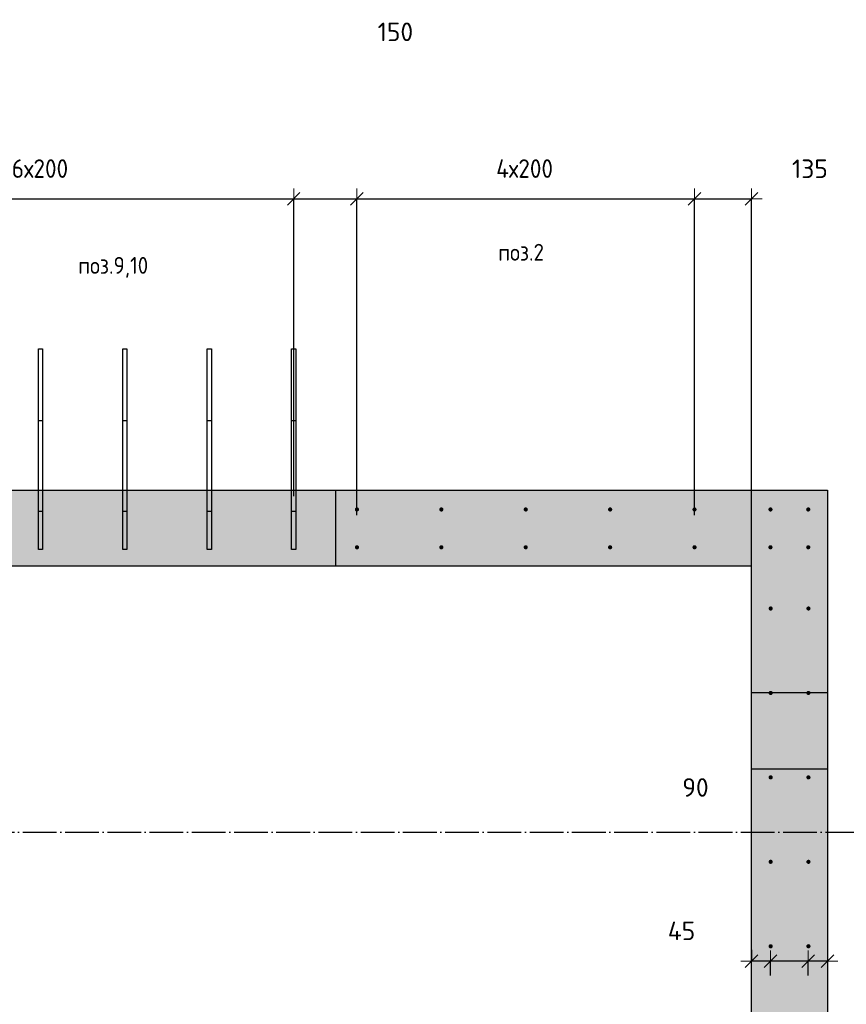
# Model space of a CAD drawing. Header units: millimetres. Extents: x -17997 to 37135, y 45383 to 72408.
# Tile 27 of 67: x 11206 to 13165, y 56853 to 59185. Entities that reach past the tile are written whole.
import ezdxf

# ---------------------------------------------------------------- set-up
doc = ezdxf.new("R2010")
doc.units = ezdxf.units.MM
doc.header["$PDMODE"] = 65
for name, pattern in [('______11', [100, 80, -10, 0, -10]), ('______5', [220, 160, -20, 20, -20]), ('________', [0])]:
    doc.linetypes.add(name, pattern=pattern)
for name, color, linetype, lineweight in [('Standard', 7, 'Continuous', 25), ('Арм.стержн. вертикальными 1', 22, 'Continuous', 35), ('Размерная линия_ общее', 7, 'Continuous', 13)]:
    doc.layers.add(name, color=color, linetype=linetype, lineweight=lineweight)
doc.layers.add('Осевая линия_ общее', color=7, linetype='______5', lineweight=13, true_color=0xa0a0a0)
doc.styles.add('ISOCPEUR', font='ISOCPEUR')
doc.dimstyles.new('DIMSTYLE_11', dxfattribs={"dimtxt": 44, "dimasz": 50, "dimexe": 0, "dimexo": 0, "dimgap": 22, "dimtad": 2, "dimdec": 0, "dimrnd": 5, "dimzin": 12, "dimdsep": 46, "dimtxsty": 'ISOCPEUR', "dimblk1": 'ALL_ML_STRICH', "dimblk2": 'ALL_ML_STRICH', "dimsah": 1, "dimcen": 0, "dimclrd": 7, "dimclre": 256, "dimclrt": 7, "dimadec": 0, "dimazin": 0, "dimtfac": 1, "dimtdec": 0, "dimtix": 1, "dimtmove": 2, "dimatfit": 3, "dimfxl": 0, "dimtvp": 1.2, "dimtzin": 0, "dimlwd": 0, "dimlwe": -3, "dimarcsym": 0})
doc.dimstyles.new('DIMSTYLE_3', dxfattribs={"dimtxt": 44, "dimasz": 50, "dimexe": 0, "dimexo": 0, "dimgap": 22, "dimtad": 2, "dimdec": 0, "dimrnd": 5, "dimzin": 12, "dimdsep": 46, "dimtxsty": 'ISOCPEUR', "dimblk1": 'ALL_ML_STRICH', "dimblk2": 'ALL_ML_STRICH', "dimsah": 1, "dimcen": 0, "dimclrd": 7, "dimclre": 256, "dimclrt": 7, "dimadec": 0, "dimazin": 0, "dimtfac": 1, "dimtdec": 0, "dimtix": 1, "dimtmove": 2, "dimatfit": 3, "dimfxl": 0, "dimtzin": 0, "dimlwd": 0, "dimlwe": -3, "dimarcsym": 0})

# ---------------------------------------------------------------- blocks, each defined once
blk = doc.blocks.new('ALL_ML_STRICH')
at = {"color": 0, "linetype": 'ByBlock', "lineweight": -2}
for p, q in [((0, -0.5), (0, 0.5)), ((-1, 0), (0.5, 0)), ((-0.3, -0.3), (0.3, 0.3))]:
    blk.add_line(p, q, dxfattribs=at)
blk = doc.blocks.new('*D257')
at = {"layer": 'DEFPOINTS', "color": 7, "linetype": 'Continuous', "lineweight": 13, "transparency": 33554687}
for p in [(13120, 57001.6), (13120, 56954.8), (13074.5, 56901.1)]:
    blk.add_point(p, dxfattribs=at)
at = {"layer": 'Размерная линия_ общее', "color": 253, "linetype": 'Continuous', "lineweight": -2, "true_color": 0xa0a0a0, "transparency": 33554687}
for p, q in [((13120, 56981.6), (13120, 56954.8)), ((13074.5, 56921.1), (13074.5, 56954.8))]:
    blk.add_line(p, q, dxfattribs=at)
at = {"layer": 'Размерная линия_ общее', "color": 7, "linetype": 'Continuous', "lineweight": -2, "transparency": 33554687}
blk.add_line((13120, 56954.8), (13074.5, 56954.8), dxfattribs=at)
at = {"layer": 'Размерная линия_ общее', "color": 7, "linetype": 'Continuous', "lineweight": 13, "transparency": 33554687, "xscale": 50, "yscale": 50, "zscale": 50}
for p, rotation in [((13074.5, 56954.8), 180), ((13120, 56954.8), 360)]:
    blk.add_blockref('ALL_ML_STRICH', p, dxfattribs=dict(at, rotation=rotation))
at = {"layer": 'Размерная линия_ общее', "color": 7, "linetype": 'Continuous', "lineweight": 13, "transparency": 33554687, "insert": (13464.9, 57026.2), "char_height": 44, "width": 88, "attachment_point": 5, "style": 'ISOCPEUR'}
blk.add_mtext('\\A1;{45}', dxfattribs=at)
blk = doc.blocks.new('*D258')
at = {"layer": 'DEFPOINTS', "color": 7, "linetype": 'Continuous', "lineweight": 13, "transparency": 33554687}
for p in [(13074.5, 56954.8), (12985, 56901.1), (13074.5, 56901.1)]:
    blk.add_point(p, dxfattribs=at)
at = {"layer": 'Размерная линия_ общее', "color": 253, "linetype": 'Continuous', "lineweight": -2, "true_color": 0xa0a0a0, "transparency": 33554687}
for p, q in [((12985, 56921.1), (12985, 56954.8)), ((13074.5, 56921.1), (13074.5, 56954.8))]:
    blk.add_line(p, q, dxfattribs=at)
at = {"layer": 'Размерная линия_ общее', "color": 7, "linetype": 'Continuous', "lineweight": -2, "transparency": 33554687}
blk.add_line((13074.5, 56954.8), (12985, 56954.8), dxfattribs=at)
at = {"layer": 'Размерная линия_ общее', "color": 7, "linetype": 'Continuous', "lineweight": 13, "transparency": 33554687, "xscale": 50, "yscale": 50, "zscale": 50}
for p, rotation in [((12985, 56954.8), 180), ((13074.5, 56954.8), 360)]:
    blk.add_blockref('ALL_ML_STRICH', p, dxfattribs=dict(at, rotation=rotation))
at = {"layer": 'Размерная линия_ общее', "color": 7, "linetype": 'Continuous', "lineweight": 13, "transparency": 33554687, "insert": (12807.2, 57366.1), "char_height": 44, "width": 88, "attachment_point": 5, "style": 'ISOCPEUR'}
blk.add_mtext('\\A1;{90}', dxfattribs=at)
blk = doc.blocks.new('*D259')
at = {"layer": 'DEFPOINTS', "color": 7, "linetype": 'Continuous', "lineweight": 13, "transparency": 33554687}
for p in [(12940, 57001.6), (12985, 56954.8), (12985, 56901.1)]:
    blk.add_point(p, dxfattribs=at)
at = {"layer": 'Размерная линия_ общее', "color": 253, "linetype": 'Continuous', "lineweight": -2, "true_color": 0xa0a0a0, "transparency": 33554687}
for p, q in [((12940, 56981.6), (12940, 56954.8)), ((12985, 56921.1), (12985, 56954.8))]:
    blk.add_line(p, q, dxfattribs=at)
at = {"layer": 'Размерная линия_ общее', "color": 7, "linetype": 'Continuous', "lineweight": -2, "transparency": 33554687}
blk.add_line((12985, 56954.8), (12940, 56954.8), dxfattribs=at)
at = {"layer": 'Размерная линия_ общее', "color": 7, "linetype": 'Continuous', "lineweight": 13, "transparency": 33554687, "xscale": 50, "yscale": 50, "zscale": 50}
for p, rotation in [((12940, 56954.8), 180), ((12985, 56954.8), 360)]:
    blk.add_blockref('ALL_ML_STRICH', p, dxfattribs=dict(at, rotation=rotation))
at = {"layer": 'Размерная линия_ общее', "color": 7, "linetype": 'Continuous', "lineweight": 13, "transparency": 33554687, "insert": (12774.2, 57026.5), "char_height": 44, "width": 88, "attachment_point": 5, "style": 'ISOCPEUR'}
blk.add_mtext('\\A1;{45}', dxfattribs=at)
blk = doc.blocks.new('*D288')
at = {"layer": 'DEFPOINTS', "color": 7, "linetype": 'Continuous', "lineweight": 13, "transparency": 33554687}
for p in [(10655, 58760), (10655, 57956.3), (11855, 57956.3)]:
    blk.add_point(p, dxfattribs=at)
at = {"layer": 'Размерная линия_ общее', "color": 253, "linetype": 'Continuous', "lineweight": -2, "true_color": 0xa0a0a0, "transparency": 33554687}
for p, q in [((10655, 58056.3), (10655, 58760)), ((11855, 58056.3), (11855, 58760))]:
    blk.add_line(p, q, dxfattribs=at)
at = {"layer": 'Размерная линия_ общее', "color": 7, "linetype": 'Continuous', "lineweight": -2, "transparency": 33554687}
blk.add_line((10655, 58760), (11855, 58760), dxfattribs=at)
at = {"layer": 'Размерная линия_ общее', "color": 7, "linetype": 'Continuous', "lineweight": 13, "transparency": 33554687, "xscale": 50, "yscale": 50, "zscale": 50, "rotation": 180}
blk.add_blockref('ALL_ML_STRICH', (10655, 58760), dxfattribs=at)
at = {"layer": 'Размерная линия_ общее', "color": 7, "linetype": 'Continuous', "lineweight": 13, "transparency": 33554687, "xscale": 50, "yscale": 50, "zscale": 50}
blk.add_blockref('ALL_ML_STRICH', (11855, 58760), dxfattribs=at)
at = {"layer": 'Размерная линия_ общее', "color": 7, "linetype": 'Continuous', "lineweight": 13, "transparency": 33554687, "insert": (11187, 58854), "char_height": 44, "width": 2.2, "attachment_point": 1, "line_spacing_factor": 0.60241, "style": 'ISOCPEUR'}
blk.add_mtext('\\W0.91;6х200', dxfattribs=at)
blk = doc.blocks.new('*D289')
at = {"layer": 'DEFPOINTS', "color": 7, "linetype": 'Continuous', "lineweight": 13, "transparency": 33554687}
for p in [(11855, 58760), (11855, 57956.3), (12005, 57910.8)]:
    blk.add_point(p, dxfattribs=at)
at = {"layer": 'Размерная линия_ общее', "color": 253, "linetype": 'Continuous', "lineweight": -2, "true_color": 0xa0a0a0, "transparency": 33554687}
for p, q in [((11855, 58056.3), (11855, 58760)), ((12005, 58010.8), (12005, 58760))]:
    blk.add_line(p, q, dxfattribs=at)
at = {"layer": 'Размерная линия_ общее', "color": 7, "linetype": 'Continuous', "lineweight": -2, "transparency": 33554687}
blk.add_line((11855, 58760), (12005, 58760), dxfattribs=at)
at = {"layer": 'Размерная линия_ общее', "color": 7, "linetype": 'Continuous', "lineweight": 13, "transparency": 33554687, "xscale": 50, "yscale": 50, "zscale": 50, "rotation": 180}
blk.add_blockref('ALL_ML_STRICH', (11855, 58760), dxfattribs=at)
at = {"layer": 'Размерная линия_ общее', "color": 7, "linetype": 'Continuous', "lineweight": 13, "transparency": 33554687, "xscale": 50, "yscale": 50, "zscale": 50}
blk.add_blockref('ALL_ML_STRICH', (12005, 58760), dxfattribs=at)
at = {"layer": 'Размерная линия_ общее', "color": 7, "linetype": 'Continuous', "lineweight": 13, "transparency": 33554687, "insert": (12096.1, 59155.8), "char_height": 44, "width": 132, "attachment_point": 5, "style": 'ISOCPEUR'}
blk.add_mtext('\\A1;{150}', dxfattribs=at)
blk = doc.blocks.new('*D290')
at = {"layer": 'DEFPOINTS', "color": 7, "linetype": 'Continuous', "lineweight": 13, "transparency": 33554687}
for p in [(12005, 58760), (12005, 57910.8), (12805, 57910.8)]:
    blk.add_point(p, dxfattribs=at)
at = {"layer": 'Размерная линия_ общее', "color": 253, "linetype": 'Continuous', "lineweight": -2, "true_color": 0xa0a0a0, "transparency": 33554687}
for p, q in [((12005, 58010.8), (12005, 58760)), ((12805, 58010.8), (12805, 58760))]:
    blk.add_line(p, q, dxfattribs=at)
at = {"layer": 'Размерная линия_ общее', "color": 7, "linetype": 'Continuous', "lineweight": -2, "transparency": 33554687}
blk.add_line((12005, 58760), (12805, 58760), dxfattribs=at)
at = {"layer": 'Размерная линия_ общее', "color": 7, "linetype": 'Continuous', "lineweight": 13, "transparency": 33554687, "xscale": 50, "yscale": 50, "zscale": 50, "rotation": 180}
blk.add_blockref('ALL_ML_STRICH', (12005, 58760), dxfattribs=at)
at = {"layer": 'Размерная линия_ общее', "color": 7, "linetype": 'Continuous', "lineweight": 13, "transparency": 33554687, "xscale": 50, "yscale": 50, "zscale": 50}
blk.add_blockref('ALL_ML_STRICH', (12805, 58760), dxfattribs=at)
at = {"layer": 'Размерная линия_ общее', "color": 7, "linetype": 'Continuous', "lineweight": 13, "transparency": 33554687, "insert": (12335, 58854), "char_height": 44, "width": 2.2, "attachment_point": 1, "line_spacing_factor": 0.60241, "style": 'ISOCPEUR'}
blk.add_mtext('\\W0.91;4х200', dxfattribs=at)
blk = doc.blocks.new('*D291')
at = {"layer": 'DEFPOINTS', "color": 7, "linetype": 'Continuous', "lineweight": 13, "transparency": 33554687}
for p in [(12805, 58760), (12805, 57910.8), (12940, 57776.3)]:
    blk.add_point(p, dxfattribs=at)
at = {"layer": 'Размерная линия_ общее', "color": 253, "linetype": 'Continuous', "lineweight": -2, "true_color": 0xa0a0a0, "transparency": 33554687}
for p, q in [((12805, 58010.8), (12805, 58760)), ((12940, 57876.3), (12940, 58760))]:
    blk.add_line(p, q, dxfattribs=at)
at = {"layer": 'Размерная линия_ общее', "color": 7, "linetype": 'Continuous', "lineweight": -2, "transparency": 33554687}
blk.add_line((12805, 58760), (12940, 58760), dxfattribs=at)
at = {"layer": 'Размерная линия_ общее', "color": 7, "linetype": 'Continuous', "lineweight": 13, "transparency": 33554687, "xscale": 50, "yscale": 50, "zscale": 50, "rotation": 180}
blk.add_blockref('ALL_ML_STRICH', (12805, 58760), dxfattribs=at)
at = {"layer": 'Размерная линия_ общее', "color": 7, "linetype": 'Continuous', "lineweight": 13, "transparency": 33554687, "xscale": 50, "yscale": 50, "zscale": 50}
blk.add_blockref('ALL_ML_STRICH', (12940, 58760), dxfattribs=at)
at = {"layer": 'Размерная линия_ общее', "color": 7, "linetype": 'Continuous', "lineweight": 13, "transparency": 33554687, "insert": (13078.5, 58831.6), "char_height": 44, "width": 132, "attachment_point": 5, "style": 'ISOCPEUR'}
blk.add_mtext('\\A1;{135}', dxfattribs=at)
blk = doc.blocks.new('СЛОЖНЫЙ_ОБЪЕКТ_1')
at = {"layer": 'Осевая линия_ общее', "color": 253, "linetype": '______11', "lineweight": -3, "true_color": 0xa0a0a0, "transparency": 33554687}
blk.add_line((-2000, 57260), (14790, 57260), dxfattribs=at)

msp = doc.modelspace()

# ---------------------------------------------------------------- hatches: boundary and pattern name
at = {"linetype": 'Continuous', "lineweight": 13, "transparency": 33554687}
for points in [[(8500, 58070), (8500, 57890), (13120, 57890), (13120, 58070)], [(12940, 56140), (13120, 56140), (13120, 57890), (12940, 57890)]]:
    msp.add_hatch(color=7, dxfattribs=at).paths.add_polyline_path(points)
at = {"layer": 'Арм.стержн. вертикальными 1', "linetype": 'Continuous', "lineweight": 50, "transparency": 33554687}
for points in [[(12010, 58024.5), (12009.6, 58026.5), (12008.5, 58028.1), (12006.9, 58029.2), (12005, 58029.5), (12003.1, 58029.2), (12001.5, 58028.1), (12000.4, 58026.5), (12000, 58024.5), (12000.4, 58022.6), (12001.5, 58021), (12003.1, 58019.9), (12005, 58019.5), (12006.9, 58019.9), (12008.5, 58021), (12009.6, 58022.6)], [(12210, 58024.5), (12209.6, 58026.5), (12208.5, 58028.1), (12206.9, 58029.2), (12205, 58029.5), (12203.1, 58029.2), (12201.5, 58028.1), (12200.4, 58026.5), (12200, 58024.5), (12200.4, 58022.6), (12201.5, 58021), (12203.1, 58019.9), (12205, 58019.5), (12206.9, 58019.9), (12208.5, 58021), (12209.6, 58022.6)], [(12410, 58024.5), (12409.6, 58026.5), (12408.5, 58028.1), (12406.9, 58029.2), (12405, 58029.5), (12403.1, 58029.2), (12401.5, 58028.1), (12400.4, 58026.5), (12400, 58024.5), (12400.4, 58022.6), (12401.5, 58021), (12403.1, 58019.9), (12405, 58019.5), (12406.9, 58019.9), (12408.5, 58021), (12409.6, 58022.6)], [(12610, 58024.5), (12609.6, 58026.5), (12608.5, 58028.1), (12606.9, 58029.2), (12605, 58029.5), (12603.1, 58029.2), (12601.5, 58028.1), (12600.4, 58026.5), (12600, 58024.5), (12600.4, 58022.6), (12601.5, 58021), (12603.1, 58019.9), (12605, 58019.5), (12606.9, 58019.9), (12608.5, 58021), (12609.6, 58022.6)], [(12810, 58024.5), (12809.6, 58026.5), (12808.5, 58028.1), (12806.9, 58029.2), (12805, 58029.5), (12803.1, 58029.2), (12801.5, 58028.1), (12800.4, 58026.5), (12800, 58024.5), (12800.4, 58022.6), (12801.5, 58021), (12803.1, 58019.9), (12805, 58019.5), (12806.9, 58019.9), (12808.5, 58021), (12809.6, 58022.6)], [(12990, 58024.5), (12989.6, 58026.5), (12988.5, 58028.1), (12986.9, 58029.2), (12985, 58029.5), (12983.1, 58029.2), (12981.4, 58028.1), (12980.4, 58026.5), (12980, 58024.5), (12980.4, 58022.6), (12981.4, 58021), (12983.1, 58019.9), (12985, 58019.5), (12986.9, 58019.9), (12988.5, 58021), (12989.6, 58022.6)], [(13079.5, 58024.5), (13079.1, 58026.5), (13078, 58028.1), (13076.4, 58029.2), (13074.5, 58029.5), (13072.6, 58029.2), (13071, 58028.1), (13069.9, 58026.5), (13069.5, 58024.5), (13069.9, 58022.6), (13071, 58021), (13072.6, 58019.9), (13074.5, 58019.5), (13076.4, 58019.9), (13078, 58021), (13079.1, 58022.6)], [(12010, 57935), (12009.6, 57936.9), (12008.5, 57938.5), (12006.9, 57939.6), (12005, 57940), (12003.1, 57939.6), (12001.5, 57938.5), (12000.4, 57936.9), (12000, 57935), (12000.4, 57933.1), (12001.5, 57931.5), (12003.1, 57930.4), (12005, 57930), (12006.9, 57930.4), (12008.5, 57931.5), (12009.6, 57933.1)], [(12210, 57935), (12209.6, 57936.9), (12208.5, 57938.5), (12206.9, 57939.6), (12205, 57940), (12203.1, 57939.6), (12201.5, 57938.5), (12200.4, 57936.9), (12200, 57935), (12200.4, 57933.1), (12201.5, 57931.5), (12203.1, 57930.4), (12205, 57930), (12206.9, 57930.4), (12208.5, 57931.5), (12209.6, 57933.1)], [(12410, 57935), (12409.6, 57936.9), (12408.5, 57938.5), (12406.9, 57939.6), (12405, 57940), (12403.1, 57939.6), (12401.5, 57938.5), (12400.4, 57936.9), (12400, 57935), (12400.4, 57933.1), (12401.5, 57931.5), (12403.1, 57930.4), (12405, 57930), (12406.9, 57930.4), (12408.5, 57931.5), (12409.6, 57933.1)], [(12610, 57935), (12609.6, 57936.9), (12608.5, 57938.5), (12606.9, 57939.6), (12605, 57940), (12603.1, 57939.6), (12601.5, 57938.5), (12600.4, 57936.9), (12600, 57935), (12600.4, 57933.1), (12601.5, 57931.5), (12603.1, 57930.4), (12605, 57930), (12606.9, 57930.4), (12608.5, 57931.5), (12609.6, 57933.1)], [(12810, 57935), (12809.6, 57936.9), (12808.5, 57938.5), (12806.9, 57939.6), (12805, 57940), (12803.1, 57939.6), (12801.5, 57938.5), (12800.4, 57936.9), (12800, 57935), (12800.4, 57933.1), (12801.5, 57931.5), (12803.1, 57930.4), (12805, 57930), (12806.9, 57930.4), (12808.5, 57931.5), (12809.6, 57933.1)], [(12990, 57935), (12989.6, 57936.9), (12988.5, 57938.5), (12986.9, 57939.6), (12985, 57940), (12983.1, 57939.6), (12981.4, 57938.5), (12980.4, 57936.9), (12980, 57935), (12980.4, 57933.1), (12981.4, 57931.5), (12983.1, 57930.4), (12985, 57930), (12986.9, 57930.4), (12988.5, 57931.5), (12989.6, 57933.1)], [(13079.5, 57935), (13079.1, 57936.9), (13078, 57938.5), (13076.4, 57939.6), (13074.5, 57940), (13072.6, 57939.6), (13071, 57938.5), (13069.9, 57936.9), (13069.5, 57935), (13069.9, 57933.1), (13071, 57931.5), (13072.6, 57930.4), (13074.5, 57930), (13076.4, 57930.4), (13078, 57931.5), (13079.1, 57933.1)], [(12990.5, 57790), (12990.1, 57791.9), (12989, 57793.5), (12987.4, 57794.6), (12985.5, 57795), (12983.6, 57794.6), (12981.9, 57793.5), (12980.9, 57791.9), (12980.5, 57790), (12980.9, 57788.1), (12981.9, 57786.5), (12983.6, 57785.4), (12985.5, 57785), (12987.4, 57785.4), (12989, 57786.5), (12990.1, 57788.1)], [(13080, 57790), (13079.6, 57791.9), (13078.5, 57793.5), (13076.9, 57794.6), (13075, 57795), (13073.1, 57794.6), (13071.5, 57793.5), (13070.4, 57791.9), (13070, 57790), (13070.4, 57788.1), (13071.5, 57786.5), (13073.1, 57785.4), (13075, 57785), (13076.9, 57785.4), (13078.5, 57786.5), (13079.6, 57788.1)], [(12990.5, 57590), (12990.1, 57591.9), (12989, 57593.5), (12987.4, 57594.6), (12985.5, 57595), (12983.6, 57594.6), (12981.9, 57593.5), (12980.9, 57591.9), (12980.5, 57590), (12980.9, 57588.1), (12981.9, 57586.5), (12983.6, 57585.4), (12985.5, 57585), (12987.4, 57585.4), (12989, 57586.5), (12990.1, 57588.1)], [(13080, 57590), (13079.6, 57591.9), (13078.5, 57593.5), (13076.9, 57594.6), (13075, 57595), (13073.1, 57594.6), (13071.5, 57593.5), (13070.4, 57591.9), (13070, 57590), (13070.4, 57588.1), (13071.5, 57586.5), (13073.1, 57585.4), (13075, 57585), (13076.9, 57585.4), (13078.5, 57586.5), (13079.6, 57588.1)], [(12990.5, 57390), (12990.1, 57391.9), (12989, 57393.5), (12987.4, 57394.6), (12985.5, 57395), (12983.6, 57394.6), (12981.9, 57393.5), (12980.9, 57391.9), (12980.5, 57390), (12980.9, 57388.1), (12981.9, 57386.5), (12983.6, 57385.4), (12985.5, 57385), (12987.4, 57385.4), (12989, 57386.5), (12990.1, 57388.1)], [(13080, 57390), (13079.6, 57391.9), (13078.5, 57393.5), (13076.9, 57394.6), (13075, 57395), (13073.1, 57394.6), (13071.5, 57393.5), (13070.4, 57391.9), (13070, 57390), (13070.4, 57388.1), (13071.5, 57386.5), (13073.1, 57385.4), (13075, 57385), (13076.9, 57385.4), (13078.5, 57386.5), (13079.6, 57388.1)], [(12990.5, 57190), (12990.1, 57191.9), (12989, 57193.5), (12987.4, 57194.6), (12985.5, 57195), (12983.6, 57194.6), (12981.9, 57193.5), (12980.9, 57191.9), (12980.5, 57190), (12980.9, 57188.1), (12981.9, 57186.5), (12983.6, 57185.4), (12985.5, 57185), (12987.4, 57185.4), (12989, 57186.5), (12990.1, 57188.1)], [(13080, 57190), (13079.6, 57191.9), (13078.5, 57193.5), (13076.9, 57194.6), (13075, 57195), (13073.1, 57194.6), (13071.5, 57193.5), (13070.4, 57191.9), (13070, 57190), (13070.4, 57188.1), (13071.5, 57186.5), (13073.1, 57185.4), (13075, 57185), (13076.9, 57185.4), (13078.5, 57186.5), (13079.6, 57188.1)], [(12990.5, 56990), (12990.1, 56991.9), (12989, 56993.5), (12987.4, 56994.6), (12985.5, 56995), (12983.6, 56994.6), (12981.9, 56993.5), (12980.9, 56991.9), (12980.5, 56990), (12980.9, 56988.1), (12981.9, 56986.5), (12983.6, 56985.4), (12985.5, 56985), (12987.4, 56985.4), (12989, 56986.5), (12990.1, 56988.1)], [(13080, 56990), (13079.6, 56991.9), (13078.5, 56993.5), (13076.9, 56994.6), (13075, 56995), (13073.1, 56994.6), (13071.5, 56993.5), (13070.4, 56991.9), (13070, 56990), (13070.4, 56988.1), (13071.5, 56986.5), (13073.1, 56985.4), (13075, 56985), (13076.9, 56985.4), (13078.5, 56986.5), (13079.6, 56988.1)]]:
    msp.add_hatch(color=4, dxfattribs=at).paths.add_polyline_path(points)

# ---------------------------------------------------------------- linework, layer by layer
at = {"color": 7, "linetype": 'Continuous', "lineweight": 25, "transparency": 33554687}
for p, q in [((8500, 58070), (13120, 58070)), ((13120, 58070), (13120, 57890)), ((12940, 57890), (10280, 57890)), ((12940, 56140), (12940, 57890)), ((13120, 57890), (13120, 56140))]:
    msp.add_line(p, q, dxfattribs=at)
at = {"color": 7, "linetype": '________', "lineweight": 25, "transparency": 33554687}
for p, q in [((11955, 57890), (11955, 58070)), ((13120, 57590), (12940, 57590)), ((12940, 57410), (13120, 57410))]:
    msp.add_line(p, q, dxfattribs=at)
at = {"layer": 'Арм.стержн. вертикальными 1', "color": 4, "linetype": 'Continuous', "lineweight": 25, "transparency": 33554687}
for points in [[(11250, 58020), (11250, 58405), (11260, 58405), (11260, 58020), (11250, 58020)], [(11450, 58020), (11450, 58405), (11460, 58405), (11460, 58020), (11450, 58020)], [(11650, 58020), (11650, 58405), (11660, 58405), (11660, 58020), (11650, 58020)], [(11850, 58020), (11850, 58405), (11860, 58405), (11860, 58020), (11850, 58020)], [(11250, 57930), (11250, 58235), (11260, 58235), (11260, 57930), (11250, 57930)], [(11450, 57930), (11450, 58235), (11460, 58235), (11460, 57930), (11450, 57930)], [(11650, 57930), (11650, 58235), (11660, 58235), (11660, 57930), (11650, 57930)], [(11850, 57930), (11850, 58235), (11860, 58235), (11860, 57930), (11850, 57930)]]:
    msp.add_lwpolyline(points, dxfattribs=at)

# ---------------------------------------------------------------- block references
at = {"layer": 'Осевая линия_ общее', "color": 253, "linetype": '______11', "lineweight": -3, "true_color": 0xa0a0a0, "transparency": 33554687}
msp.add_blockref('СЛОЖНЫЙ_ОБЪЕКТ_1', (0, 0), dxfattribs=at)

# ---------------------------------------------------------------- texts
at = {"layer": 'Standard', "color": 7, "linetype": 'Continuous', "lineweight": 13, "transparency": 33554687, "char_height": 40, "attachment_point": 5, "style": 'ISOCPEUR'}
for s, insert, width in [('\\A1;{\\fISOCPEUR|i0|b0;\\H40.000000;\\W0.909091;\\C7;поз.2}\\P', (12394, 58633.8), 127.972), ('\\A1;{\\fISOCPEUR|i0|b0;\\H40.000000;\\W0.909091;\\C7;поз.9,10}\\P', (11427.3, 58598), 184)]:
    msp.add_mtext(s, dxfattribs=dict(at, insert=insert, width=width))

# ---------------------------------------------------------------- dimensions: what is measured, and where the dimension line sits
at = {"layer": 'Размерная линия_ общее', "color": 7, "linetype": 'Continuous', "lineweight": 13, "transparency": 33554687}
for base, p1, p2, picture, middle in [((12005, 58760), (11855, 58056.3), (12005, 58010.8), '*D289', (12096.1, 59155.8)), ((12940, 58760), (12805, 58010.8), (12940, 57876.3), '*D291', (13078.5, 58831.6))]:
    dim = msp.add_linear_dim(base=base, p1=p1, p2=p2, dimstyle='DIMSTYLE_3', override={"dimpost": '<>', "dimclrd": 7, "dimclre": 253, "dimclrt": 7, "dimlwd": 0, "dimlwe": 65533}, dxfattribs=at)
    dim.commit()
    dim.dimension.update_dxf_attribs({"geometry": picture, "text_midpoint": middle, "dimtype": 160})
for base, p1, p2, text, picture, middle in [((11855, 58760), (10655, 58056.3), (11855, 58056.3), '\\W0.91;6х200', '*D288', (11255, 58782)), ((12805, 58760), (12005, 58010.8), (12805, 58010.8), '\\W0.91;4х200', '*D290', (12405, 58782))]:
    dim = msp.add_linear_dim(base=base, p1=p1, p2=p2, text=text, dimstyle='DIMSTYLE_3', override={"dimpost": '<>', "dimclrd": 7, "dimclre": 253, "dimclrt": 7, "dimlwd": 0, "dimlwe": 65533}, dxfattribs=at)
    dim.commit()
    dim.dimension.update_dxf_attribs({"geometry": picture, "text_midpoint": middle, "dimtype": 160})
for base, p1, p2, picture, middle in [((12984.9997, 56954.8062), (13074.531, 56921.1058), (12984.9997, 56921.1058), '*D258', (12807.1915, 57366.1476)), ((12940, 56954.8), (12985, 56921.1), (12940, 56981.6), '*D259', (12774.2, 57026.5)), ((13074.531, 56954.8062), (13120, 56981.5937), (13074.531, 56921.1058), '*D257', (13464.8756, 57026.19))]:
    dim = msp.add_linear_dim(base=base, p1=p1, p2=p2, angle=180, dimstyle='DIMSTYLE_11', override={"dimpost": '<>', "dimclrd": 7, "dimclre": 253, "dimclrt": 7, "dimlwd": 0, "dimlwe": 65533}, dxfattribs=at)
    dim.commit()
    dim.dimension.update_dxf_attribs({"geometry": picture, "text_midpoint": middle, "dimtype": 160})

doc.saveas('drawing.dxf')
